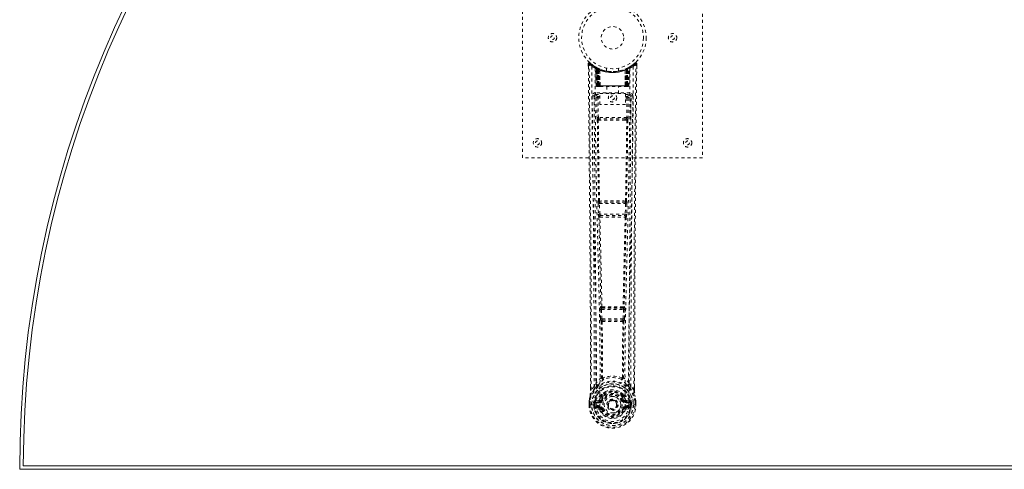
# Model space of a CAD drawing. Header units: inches. Extents: x 4.3 to 75.8, y 19.6 to 55.3.
# Tile 1 of 5: x 4.3 to 37.1, y 19.6 to 34.6. Entities that reach past the tile are written whole.
import ezdxf

# ---------------------------------------------------------------- set-up
doc = ezdxf.new("R2010")
doc.units = ezdxf.units.IN
doc.header["$MEASUREMENT"] = 0
doc.linetypes.add('SLD-Dashed', pattern=[0.075, 0.05, -0.025])
doc.linetypes.add('SLD-Solid', pattern=[0])

msp = doc.modelspace()

# ---------------------------------------------------------------- linework, layer by layer
at = {"color": 7, "linetype": 'SLD-Dashed', "lineweight": 0}
for p, q in [((21.026, 29.949), (21.026, 37.949)), ((27.026, 37.949), (27.026, 29.949)), ((23.22, 33.091), (23.22, 33.007)), ((23.25, 33.091), (23.27, 33.114)), ((23.458, 32.976), (23.444, 32.984)), ((23.473, 32.951), (23.459, 32.959)), ((23.48, 32.353), (23.459, 32.959)), ((23.493, 32.353), (23.473, 32.951)), ((23.542, 32.931), (23.476, 32.965)), ((23.559, 32.905), (23.491, 32.94)), ((23.512, 32.353), (23.491, 32.94)), ((23.492, 32.944), (23.514, 32.35)), ((23.519, 32.911), (23.531, 32.936)), ((23.519, 32.911), (23.519, 32.353)), ((23.524, 32.908), (23.519, 32.911)), ((23.524, 32.908), (23.536, 32.934)), ((23.524, 32.353), (23.524, 32.908)), ((23.531, 32.936), (23.536, 32.934)), ((23.532, 32.904), (23.544, 32.93)), ((23.532, 32.353), (23.532, 32.904)), ((23.536, 32.902), (23.549, 32.928)), ((23.536, 32.902), (23.536, 32.353)), ((23.544, 32.93), (23.542, 32.931)), ((23.549, 32.928), (23.544, 32.93)), ((23.551, 32.895), (23.563, 32.922)), ((23.551, 32.895), (23.551, 32.353)), ((23.554, 32.894), (23.566, 32.92)), ((23.554, 32.353), (23.554, 32.894)), ((23.559, 32.905), (23.561, 32.904)), ((23.578, 32.353), (23.559, 32.905)), ((23.561, 32.904), (23.58, 32.353)), ((23.563, 32.922), (23.566, 32.92)), ((23.606, 32.875), (23.604, 32.876)), ((23.608, 32.352), (23.604, 32.876)), ((23.609, 32.902), (23.606, 32.903)), ((23.606, 32.875), (23.61, 32.353)), ((23.826, 32.939), (23.826, 32.842)), ((24.226, 32.842), (24.226, 32.939)), ((24.446, 32.903), (24.443, 32.902)), ((24.443, 32.353), (24.447, 32.875)), ((24.449, 32.876), (24.444, 32.352)), ((24.449, 32.876), (24.447, 32.875)), ((24.473, 32.353), (24.492, 32.904)), ((24.493, 32.905), (24.474, 32.353)), ((24.487, 32.92), (24.498, 32.894)), ((24.49, 32.922), (24.516, 32.934)), ((24.49, 32.922), (24.502, 32.895)), ((24.492, 32.904), (24.493, 32.905)), ((24.561, 32.94), (24.493, 32.905)), ((24.498, 32.894), (24.498, 32.353)), ((24.502, 32.353), (24.502, 32.895)), ((24.508, 32.93), (24.504, 32.928)), ((24.504, 32.928), (24.516, 32.902)), ((24.508, 32.93), (24.521, 32.904)), ((24.51, 32.931), (24.509, 32.93)), ((24.577, 32.965), (24.51, 32.931)), ((24.516, 32.934), (24.521, 32.936)), ((24.516, 32.934), (24.529, 32.908)), ((24.516, 32.353), (24.516, 32.902)), ((24.521, 32.904), (24.52, 32.353)), ((24.521, 32.936), (24.53, 32.941)), ((24.521, 32.936), (24.534, 32.911)), ((24.534, 32.911), (24.529, 32.908)), ((24.529, 32.908), (24.529, 32.353)), ((24.534, 32.353), (24.534, 32.911)), ((24.539, 32.35), (24.561, 32.944)), ((24.541, 32.353), (24.561, 32.94)), ((24.554, 32.934), (24.549, 32.935)), ((24.559, 32.353), (24.58, 32.951)), ((24.573, 32.353), (24.594, 32.959)), ((24.594, 32.959), (24.58, 32.951)), ((24.608, 32.984), (24.595, 32.976)), ((24.672, 33.026), (24.612, 32.988)), ((24.783, 33.114), (24.682, 33.033)), ((24.833, 33.091), (24.803, 33.091)), ((24.832, 33.006), (24.833, 33.091)), ((23.48, 32.353), (23.493, 32.353)), ((23.507, 32.325), (23.511, 32.324)), ((23.512, 32.353), (23.578, 32.353)), ((23.512, 32.324), (23.512, 32.324)), ((23.519, 32.324), (23.524, 32.324)), ((23.523, 32.324), (23.533, 32.324)), ((24.529, 32.353), (23.524, 32.353)), ((23.533, 32.324), (23.537, 32.324)), ((23.536, 32.353), (24.516, 32.353)), ((23.542, 32.324), (23.608, 32.324)), ((23.551, 32.353), (23.554, 32.353)), ((24.498, 32.353), (23.554, 32.353)), ((23.58, 32.353), (23.578, 32.353)), ((23.608, 32.352), (23.61, 32.353)), ((23.61, 32.353), (24.443, 32.353)), ((23.61, 32.324), (24.442, 32.324)), ((23.831, 32.324), (23.831, 32.092)), ((24.221, 32.092), (24.221, 32.324)), ((24.443, 32.353), (24.444, 32.352)), ((24.445, 32.324), (24.511, 32.324)), ((24.474, 32.353), (24.473, 32.353)), ((24.474, 32.353), (24.541, 32.353)), ((24.498, 32.353), (24.502, 32.353)), ((24.516, 32.324), (24.52, 32.324)), ((24.52, 32.324), (24.529, 32.324)), ((24.528, 32.324), (24.533, 32.324)), ((24.533, 32.324), (24.533, 32.327)), ((24.541, 32.324), (24.541, 32.324)), ((24.542, 32.324), (24.546, 32.325)), ((24.559, 32.353), (24.573, 32.353)), ((23.413, 32.027), (23.41, 32.01)), ((23.41, 32.017), (23.41, 32.008)), ((23.41, 32.008), (23.41, 32.006)), ((23.41, 32.006), (23.417, 31.192)), ((23.455, 32.115), (23.455, 32.055)), ((24.598, 32.115), (23.455, 32.115)), ((23.455, 32.055), (23.602, 32.055)), ((23.502, 31.953), (23.509, 31.292)), ((23.502, 31.953), (23.547, 31.953)), ((23.547, 31.998), (23.547, 31.953)), ((23.602, 31.998), (23.547, 31.998)), ((23.554, 31.293), (23.547, 31.953)), ((23.602, 31.953), (23.547, 31.953)), ((23.602, 31.726), (23.602, 32.092)), ((23.602, 32.092), (24.463, 32.092)), ((24.463, 32.092), (24.463, 31.726)), ((24.463, 32.055), (24.598, 32.055)), ((24.463, 31.998), (24.506, 31.998)), ((24.463, 31.953), (24.506, 31.953)), ((24.506, 31.953), (24.499, 31.293)), ((24.506, 31.998), (24.506, 31.953)), ((24.551, 31.953), (24.544, 31.292)), ((24.598, 32.055), (24.598, 32.115)), ((24.635, 31.192), (24.643, 32.006)), ((24.643, 32.01), (24.64, 32.027)), ((24.643, 32.008), (24.642, 32.017)), ((24.643, 32.006), (24.643, 32.008)), ((24.463, 31.726), (23.602, 31.726)), ((23.552, 31.203), (23.6, 31.202)), ((24.499, 31.293), (23.554, 31.293)), ((23.61, 31.249), (23.563, 31.249)), ((24.442, 31.249), (23.61, 31.249)), ((24.49, 31.249), (24.442, 31.249)), ((24.452, 31.202), (24.501, 31.203)), ((27.026, 29.949), (21.026, 29.949)), ((23.546, 28.421), (23.557, 28.069)), ((23.559, 28.514), (23.554, 28.511)), ((23.591, 28.423), (24.462, 28.423)), ((23.602, 28.07), (23.591, 28.423)), ((23.598, 28.468), (23.604, 28.47)), ((24.454, 28.468), (23.598, 28.468)), ((24.449, 28.47), (24.454, 28.468)), ((24.462, 28.423), (24.451, 28.07)), ((24.499, 28.511), (24.493, 28.514)), ((24.506, 28.421), (24.496, 28.069)), ((23.571, 27.979), (23.571, 27.979)), ((24.451, 28.07), (23.602, 28.07)), ((23.616, 28.025), (23.615, 28.025)), ((23.615, 28.025), (24.438, 28.025)), ((24.438, 28.025), (24.437, 28.025)), ((24.482, 27.979), (24.482, 27.979)), ((23.639, 24.993), (23.626, 24.989)), ((23.67, 24.946), (23.683, 24.95)), ((24.382, 24.946), (23.67, 24.946)), ((24.37, 24.95), (24.382, 24.946)), ((24.414, 24.993), (24.427, 24.989)), ((23.616, 24.899), (23.628, 24.59)), ((23.66, 24.901), (24.393, 24.901)), ((23.672, 24.592), (23.66, 24.901)), ((24.393, 24.901), (24.38, 24.592)), ((24.437, 24.899), (24.425, 24.59)), ((23.628, 24.59), (23.63, 24.557)), ((23.646, 24.5), (23.647, 24.5)), ((24.38, 24.592), (23.672, 24.592)), ((23.692, 24.547), (23.691, 24.547)), ((23.691, 24.547), (24.362, 24.547)), ((24.362, 24.547), (24.361, 24.547)), ((24.405, 24.5), (24.406, 24.5)), ((24.425, 24.59), (24.422, 24.557)), ((23.29, 22.218), (23.29, 22.307)), ((23.291, 22.307), (23.291, 22.218)), ((23.416, 22.334), (23.319, 22.219)), ((23.416, 22.334), (23.475, 22.447)), ((24.578, 22.447), (24.637, 22.334)), ((24.733, 22.219), (24.637, 22.334)), ((24.762, 22.218), (24.762, 22.32)), ((24.763, 22.218), (24.763, 22.319)), ((23.655, 22.031), (23.655, 22.009)), ((23.662, 22.059), (23.674, 22.076)), ((23.678, 22.026), (23.678, 22.004)), ((24.375, 22.004), (24.374, 22.026)), ((24.379, 22.076), (24.391, 22.059)), ((24.398, 22.031), (24.398, 22.009)), ((23.247, 21.839), (23.247, 21.835)), ((23.247, 21.718), (23.247, 21.835)), ((23.247, 21.718), (23.251, 21.718)), ((23.248, 21.835), (23.248, 21.717)), ((23.251, 21.718), (23.304, 21.719)), ((23.277, 21.835), (23.276, 21.719)), ((23.304, 21.719), (23.327, 21.719)), ((23.327, 21.719), (23.333, 21.719)), ((23.333, 21.719), (23.483, 21.719)), ((23.428, 21.791), (23.398, 21.792)), ((23.398, 21.792), (23.398, 21.792)), ((23.398, 21.719), (23.398, 21.792)), ((23.398, 21.719), (23.398, 21.719)), ((23.428, 21.791), (23.427, 21.72)), ((23.433, 21.72), (23.427, 21.72)), ((23.428, 21.791), (23.433, 21.81)), ((23.433, 21.81), (23.433, 21.797)), ((23.433, 21.797), (23.433, 21.72)), ((23.443, 21.839), (23.44, 21.835)), ((23.443, 21.839), (23.453, 21.849)), ((23.568, 21.871), (23.453, 21.849)), ((23.453, 21.85), (23.453, 21.849)), ((23.453, 21.849), (23.453, 21.85)), ((23.468, 21.816), (23.598, 21.841)), ((23.468, 21.816), (23.468, 21.786)), ((23.598, 21.816), (23.468, 21.816)), ((23.598, 21.786), (23.468, 21.786)), ((23.481, 21.664), (23.481, 21.634)), ((23.481, 21.664), (23.598, 21.664)), ((23.483, 21.719), (23.483, 21.719)), ((23.598, 21.841), (23.598, 21.816)), ((23.598, 21.786), (23.598, 21.816)), ((23.598, 21.664), (23.598, 21.634)), ((23.645, 21.871), (23.653, 21.882)), ((23.653, 21.882), (23.68, 21.871)), ((23.87, 21.725), (23.871, 21.741)), ((23.87, 21.717), (23.87, 21.725)), ((24.373, 21.871), (24.4, 21.882)), ((24.4, 21.882), (24.407, 21.871)), ((24.455, 21.841), (24.585, 21.816)), ((24.455, 21.841), (24.455, 21.816)), ((24.585, 21.816), (24.455, 21.816)), ((24.455, 21.786), (24.455, 21.816)), ((24.585, 21.786), (24.455, 21.786)), ((24.455, 21.664), (24.455, 21.634)), ((24.455, 21.664), (24.572, 21.664)), ((24.6, 21.849), (24.484, 21.871)), ((24.57, 21.719), (24.72, 21.719)), ((24.572, 21.634), (24.572, 21.664)), ((24.585, 21.786), (24.585, 21.816)), ((24.6, 21.849), (24.61, 21.839)), ((24.613, 21.835), (24.61, 21.839)), ((24.619, 21.81), (24.62, 21.797)), ((24.625, 21.791), (24.619, 21.81)), ((24.62, 21.797), (24.62, 21.72)), ((24.62, 21.72), (24.625, 21.72)), ((24.655, 21.792), (24.625, 21.791)), ((24.625, 21.72), (24.625, 21.791)), ((24.655, 21.792), (24.655, 21.72)), ((24.655, 21.792), (24.655, 21.792)), ((24.72, 21.719), (24.726, 21.719)), ((24.726, 21.719), (24.749, 21.719)), ((24.749, 21.719), (24.802, 21.718)), ((24.776, 21.719), (24.776, 21.835)), ((24.802, 21.718), (24.806, 21.718)), ((24.805, 21.717), (24.804, 21.835)), ((24.806, 21.835), (24.805, 21.839)), ((24.806, 21.718), (24.806, 21.835)), ((23.451, 21.598), (23.57, 21.575)), ((23.598, 21.614), (23.481, 21.634)), ((23.481, 21.634), (23.598, 21.634)), ((23.598, 21.614), (23.598, 21.634)), ((23.657, 21.571), (23.653, 21.579)), ((23.68, 21.58), (23.657, 21.571)), ((24.395, 21.571), (24.373, 21.58)), ((24.399, 21.579), (24.395, 21.571)), ((24.45, 21.548), (24.395, 21.571)), ((24.572, 21.634), (24.455, 21.614)), ((24.455, 21.614), (24.455, 21.634)), ((24.455, 21.634), (24.572, 21.634)), ((24.483, 21.575), (24.602, 21.598))]:
    msp.add_line(p, q, dxfattribs=at)
at = {"color": 7, "linetype": 'SLD-Solid', "lineweight": 15}
for p, q in [((4.395, 19.693), (75.658, 19.693)), ((4.395, 19.693), (75.658, 19.693)), ((4.276, 19.574), (75.776, 19.574))]:
    msp.add_line(p, q, dxfattribs=at)
at = {"color": 7, "linetype": 'SLD-Dashed', "lineweight": 0, "flags": 128}
for points in [[(23.268, 33.111), (23.261, 33.115), (23.253, 33.117), (23.245, 33.118), (23.237, 33.116), (23.23, 33.113), (23.225, 33.108), (23.221, 33.101), (23.22, 33.093)], [(23.29, 22.307), (23.287, 24.935), (23.27, 27.653), (23.245, 30.372), (23.22, 33.091)], [(23.22, 33.091), (23.22, 33.091), (23.222, 33.091), (23.228, 33.091), (23.238, 33.091), (23.244, 33.091), (23.25, 33.091)], [(23.319, 22.219), (23.32, 22.957), (23.32, 23.738), (23.318, 24.561), (23.314, 25.426), (23.31, 26.223), (23.304, 27.052), (23.303, 27.243), (23.302, 27.435), (23.3, 27.629), (23.299, 27.763), (23.298, 27.892), (23.297, 28.028), (23.295, 28.169), (23.291, 28.623), (23.287, 29.127), (23.282, 29.683), (23.278, 30.034), (23.275, 30.406), (23.271, 30.809), (23.267, 31.185), (23.263, 31.675), (23.259, 32.111), (23.255, 32.492), (23.252, 32.819), (23.25, 33.091)], [(23.338, 32.997), (23.344, 31.407), (23.362, 29.818), (23.393, 28.231), (23.431, 26.648), (23.46, 25.408), (23.484, 24.173), (23.494, 22.942), (23.483, 21.719)], [(23.447, 32.942), (23.454, 31.355), (23.474, 29.771), (23.507, 28.188), (23.548, 26.609), (23.579, 25.372), (23.603, 24.139), (23.613, 22.911), (23.601, 21.689)], [(23.453, 32.976), (23.459, 32.965), (23.463, 32.952)], [(23.459, 32.965), (23.46, 32.959), (23.46, 32.958)], [(23.49, 32.948), (23.491, 32.942), (23.491, 32.94)], [(23.492, 32.956), (23.499, 32.953), (23.531, 32.936)], [(24.605, 32.942), (24.599, 31.355), (24.579, 29.771), (24.546, 28.188), (24.505, 26.609), (24.474, 25.372), (24.449, 24.139), (24.44, 22.911), (24.452, 21.689)], [(24.714, 32.997), (24.709, 31.407), (24.69, 29.818), (24.66, 28.231), (24.622, 26.648), (24.592, 25.408), (24.569, 24.173), (24.559, 22.942), (24.57, 21.719)], [(24.733, 22.219), (24.732, 23.033), (24.733, 23.882), (24.735, 24.765), (24.739, 25.568), (24.742, 26.085), (24.745, 26.627), (24.749, 27.194), (24.754, 27.757), (24.758, 28.245), (24.764, 28.892), (24.77, 29.58), (24.777, 30.309), (24.783, 30.986), (24.803, 33.091)], [(24.763, 22.319), (24.766, 24.936), (24.783, 27.652), (24.807, 30.374), (24.833, 33.091)], [(24.83, 33.091), (24.828, 33.099), (24.825, 33.106), (24.82, 33.113), (24.813, 33.118), (24.806, 33.12), (24.799, 33.121), (24.792, 33.119), (24.785, 33.115)], [(23.519, 32.353), (23.504, 32.353), (23.491, 32.353), (23.483, 32.353), (23.48, 32.353)], [(23.493, 32.353), (23.497, 32.353), (23.505, 32.353), (23.518, 32.353), (23.532, 32.353)], [(23.512, 32.354), (23.513, 32.347), (23.513, 32.345)], [(23.551, 32.353), (23.543, 32.353), (23.535, 32.353), (23.528, 32.353), (23.522, 32.353), (23.517, 32.353), (23.514, 32.353), (23.512, 32.353), (23.512, 32.353)], [(23.525, 32.324), (23.525, 32.324), (23.527, 32.325), (23.529, 32.325), (23.533, 32.326)], [(23.54, 32.325), (23.542, 32.324), (23.543, 32.324)], [(23.58, 32.353), (23.583, 32.344), (23.59, 32.334)], [(23.608, 32.352), (23.594, 32.338), (23.59, 32.334)], [(24.444, 32.352), (24.459, 32.338), (24.463, 32.334)], [(24.463, 32.334), (24.47, 32.344), (24.473, 32.353)], [(24.541, 32.353), (24.541, 32.353), (24.539, 32.353), (24.535, 32.353), (24.531, 32.353), (24.524, 32.353), (24.517, 32.353), (24.51, 32.353), (24.502, 32.353)], [(24.52, 32.353), (24.535, 32.353), (24.547, 32.353), (24.556, 32.353), (24.559, 32.353)], [(24.52, 32.326), (24.524, 32.325), (24.526, 32.325), (24.527, 32.324), (24.527, 32.324)], [(24.573, 32.353), (24.57, 32.353), (24.562, 32.353), (24.549, 32.353), (24.534, 32.353)], [(23.35, 32.009), (23.353, 31.633), (23.357, 31.204), (23.362, 30.735), (23.366, 30.31), (23.368, 30.087), (23.37, 29.865), (23.372, 29.642), (23.375, 29.39), (23.377, 29.134), (23.38, 28.887), (23.384, 28.384), (23.389, 27.916), (23.392, 27.484), (23.396, 27.061), (23.4, 26.571), (23.406, 25.731), (23.41, 24.882), (23.414, 24.005), (23.416, 23.151), (23.416, 22.334)], [(23.41, 32.01), (23.433, 31.981), (23.502, 31.953)], [(23.41, 32.01), (23.44, 28.821), (23.466, 25.633), (23.475, 22.447)], [(23.547, 31.998), (23.478, 32.026), (23.455, 32.055)], [(24.598, 32.055), (24.575, 32.026), (24.506, 31.998)], [(24.551, 31.953), (24.546, 31.953), (24.536, 31.953), (24.522, 31.953), (24.506, 31.953)], [(24.551, 31.953), (24.62, 31.981), (24.641, 32.007)], [(24.578, 22.447), (24.587, 25.633), (24.612, 28.821), (24.643, 32.01)], [(24.637, 22.334), (24.637, 23.075), (24.638, 23.847), (24.641, 24.65), (24.645, 25.416), (24.65, 26.191), (24.656, 26.967), (24.662, 27.723), (24.669, 28.448), (24.675, 29.124), (24.683, 29.88), (24.689, 30.59), (24.696, 31.287), (24.703, 32.009)], [(23.554, 31.293), (23.538, 31.293), (23.524, 31.293), (23.514, 31.292), (23.509, 31.292)], [(23.519, 31.204), (23.535, 29.858), (23.559, 28.514)], [(23.593, 28.511), (23.568, 29.856), (23.552, 31.203)], [(24.452, 31.202), (24.241, 31.202), (24.026, 31.202), (23.812, 31.202), (23.6, 31.202)], [(24.442, 31.249), (24.238, 31.249), (24.032, 31.249), (23.82, 31.249), (23.61, 31.249)], [(24.501, 31.203), (24.484, 29.856), (24.459, 28.511)], [(24.49, 31.249), (24.507, 31.245), (24.517, 31.238)], [(24.534, 31.204), (24.518, 29.858), (24.493, 28.514)], [(24.544, 31.292), (24.539, 31.292), (24.529, 31.293), (24.514, 31.293), (24.499, 31.293)], [(23.591, 28.423), (23.583, 28.422), (23.575, 28.422), (23.568, 28.422), (23.561, 28.422), (23.556, 28.422), (23.551, 28.422), (23.548, 28.421), (23.546, 28.421)], [(24.506, 28.421), (24.505, 28.421), (24.502, 28.422), (24.497, 28.422), (24.492, 28.422), (24.485, 28.422), (24.478, 28.422), (24.47, 28.422), (24.462, 28.423)], [(23.602, 28.07), (23.594, 28.07), (23.586, 28.07), (23.579, 28.069), (23.572, 28.069), (23.566, 28.069), (23.562, 28.069), (23.559, 28.069), (23.557, 28.069)], [(23.557, 28.069), (23.559, 28.035), (23.559, 28.033)], [(23.571, 27.979), (23.606, 26.483), (23.639, 24.993)], [(23.674, 24.988), (23.641, 26.48), (23.605, 27.976)], [(24.447, 27.976), (24.412, 26.48), (24.378, 24.988)], [(24.482, 27.979), (24.447, 26.483), (24.414, 24.993)], [(24.496, 28.069), (24.494, 28.069), (24.491, 28.069), (24.486, 28.069), (24.481, 28.069), (24.474, 28.069), (24.467, 28.07), (24.459, 28.07), (24.451, 28.07)], [(24.477, 27.998), (24.479, 27.996), (24.482, 27.979)], [(24.496, 28.069), (24.494, 28.035), (24.493, 28.033)], [(23.66, 24.901), (23.66, 24.909), (23.66, 24.918), (23.662, 24.932), (23.665, 24.942), (23.67, 24.946)], [(24.382, 24.946), (24.387, 24.942), (24.391, 24.932), (24.393, 24.918), (24.393, 24.909), (24.393, 24.901)], [(23.66, 24.901), (23.652, 24.9), (23.645, 24.9), (23.637, 24.9), (23.631, 24.9), (23.625, 24.899), (23.621, 24.899), (23.618, 24.899), (23.616, 24.899)], [(24.437, 24.899), (24.435, 24.899), (24.432, 24.899), (24.427, 24.899), (24.422, 24.9), (24.415, 24.9), (24.408, 24.9), (24.4, 24.9), (24.393, 24.901)], [(23.672, 24.592), (23.664, 24.592), (23.657, 24.591), (23.65, 24.591), (23.643, 24.591), (23.638, 24.591), (23.633, 24.59), (23.63, 24.59), (23.628, 24.59)], [(23.647, 24.5), (23.658, 23.568), (23.659, 22.639)], [(23.683, 24.495), (23.694, 23.562), (23.694, 22.633)], [(24.358, 22.633), (24.359, 23.562), (24.37, 24.495)], [(24.38, 24.592), (24.38, 24.583), (24.378, 24.575), (24.374, 24.561), (24.368, 24.551), (24.365, 24.548), (24.363, 24.547), (24.362, 24.547)], [(24.425, 24.59), (24.42, 24.59), (24.41, 24.591), (24.395, 24.591), (24.38, 24.592)], [(24.405, 24.5), (24.395, 23.568), (24.394, 22.639)], [(23.657, 22.631), (23.559, 22.545), (23.475, 22.447)], [(23.568, 22.397), (23.562, 22.391), (23.553, 22.382)], [(23.657, 22.631), (23.659, 22.62), (23.663, 22.612), (23.669, 22.605), (23.677, 22.602), (23.685, 22.602), (23.693, 22.606), (23.7, 22.613), (23.704, 22.622)], [(23.694, 22.633), (23.695, 22.631), (23.695, 22.629), (23.698, 22.626), (23.704, 22.622)], [(24.348, 22.622), (24.355, 22.626), (24.357, 22.629), (24.358, 22.631), (24.358, 22.633)], [(24.348, 22.622), (24.353, 22.613), (24.36, 22.606), (24.368, 22.602), (24.376, 22.602), (24.383, 22.605), (24.39, 22.612), (24.394, 22.62), (24.396, 22.631)], [(24.578, 22.447), (24.494, 22.545), (24.396, 22.631)], [(24.5, 22.382), (24.49, 22.391), (24.485, 22.397)], [(23.278, 22.016), (23.261, 21.938), (23.247, 21.839)], [(23.247, 21.835), (23.26, 21.93), (23.276, 22.005)], [(23.278, 22.016), (23.276, 22.011), (23.276, 22.005)], [(23.458, 22.294), (23.357, 22.171), (23.278, 22.016)], [(23.319, 22.219), (23.313, 22.219), (23.307, 22.219), (23.302, 22.219), (23.296, 22.219), (23.293, 22.218), (23.29, 22.218), (23.289, 22.218), (23.29, 22.218)], [(23.655, 22.009), (23.624, 21.958), (23.596, 21.893)], [(23.799, 22.162), (23.749, 22.136), (23.674, 22.076)], [(24.379, 22.076), (24.304, 22.136), (24.254, 22.162)], [(24.4, 21.882), (24.374, 21.943), (24.346, 21.99)], [(24.398, 22.009), (24.429, 21.958), (24.457, 21.893)], [(24.595, 22.294), (24.695, 22.171), (24.775, 22.016)], [(24.763, 22.218), (24.763, 22.218), (24.762, 22.218), (24.76, 22.218), (24.756, 22.219), (24.751, 22.219), (24.745, 22.219), (24.739, 22.219), (24.733, 22.219)], [(24.777, 22.005), (24.777, 22.011), (24.775, 22.016)], [(24.805, 21.839), (24.794, 21.928), (24.775, 22.016)], [(24.806, 21.835), (24.793, 21.93), (24.777, 22.005)], [(23.276, 21.719), (23.27, 21.719), (23.264, 21.719), (23.258, 21.719), (23.254, 21.719), (23.25, 21.719), (23.248, 21.719), (23.246, 21.718), (23.247, 21.718)], [(23.247, 21.839), (23.248, 21.839), (23.25, 21.839), (23.253, 21.839), (23.257, 21.838), (23.261, 21.837), (23.266, 21.837), (23.271, 21.836), (23.277, 21.835)], [(23.247, 21.835), (23.247, 21.835), (23.248, 21.835), (23.25, 21.835), (23.254, 21.835), (23.259, 21.835), (23.264, 21.835), (23.27, 21.835), (23.277, 21.835)], [(23.427, 21.72), (23.424, 21.72), (23.417, 21.72), (23.408, 21.72), (23.398, 21.719)], [(23.428, 21.791), (23.428, 21.791), (23.428, 21.791)], [(23.468, 21.786), (23.45, 21.789), (23.433, 21.797)], [(23.438, 21.647), (23.458, 21.66), (23.481, 21.664)], [(23.596, 21.893), (23.582, 21.876), (23.568, 21.871)], [(24.452, 21.689), (24.447, 21.611), (24.424, 21.535), (24.385, 21.466), (24.331, 21.405), (24.265, 21.355), (24.191, 21.319), (24.11, 21.296), (24.026, 21.289), (23.943, 21.296), (23.862, 21.319), (23.787, 21.355), (23.722, 21.405), (23.668, 21.466), (23.629, 21.535), (23.606, 21.611), (23.601, 21.689)], [(23.707, 21.859), (23.702, 21.862), (23.697, 21.864), (23.692, 21.866), (23.688, 21.867), (23.685, 21.869), (23.682, 21.87), (23.68, 21.871), (23.68, 21.871)], [(24.345, 21.859), (24.351, 21.862), (24.356, 21.864), (24.36, 21.866), (24.365, 21.867), (24.368, 21.869), (24.371, 21.87), (24.372, 21.871), (24.373, 21.871)], [(24.457, 21.893), (24.471, 21.876), (24.484, 21.871)], [(24.572, 21.664), (24.595, 21.66), (24.615, 21.647)], [(24.62, 21.797), (24.603, 21.789), (24.585, 21.786)], [(24.625, 21.791), (24.625, 21.791), (24.625, 21.791)], [(24.805, 21.839), (24.804, 21.839), (24.803, 21.839), (24.8, 21.839), (24.796, 21.838), (24.792, 21.837), (24.787, 21.837), (24.781, 21.836), (24.776, 21.835)], [(24.776, 21.835), (24.782, 21.835), (24.788, 21.835), (24.794, 21.835), (24.799, 21.835), (24.802, 21.835), (24.805, 21.835), (24.806, 21.835), (24.806, 21.835)], [(24.806, 21.718), (24.806, 21.718), (24.805, 21.718), (24.803, 21.719), (24.799, 21.719), (24.794, 21.719), (24.789, 21.719), (24.783, 21.719), (24.776, 21.719)], [(23.707, 21.591), (23.702, 21.589), (23.697, 21.587), (23.692, 21.585), (23.688, 21.583), (23.685, 21.582), (23.682, 21.581), (23.68, 21.58), (23.68, 21.58)], [(24.345, 21.591), (24.351, 21.589), (24.356, 21.587), (24.36, 21.585), (24.365, 21.583), (24.368, 21.582), (24.371, 21.581), (24.372, 21.58), (24.373, 21.58)]]:
    msp.add_lwpolyline(points, dxfattribs=at)
at = {"color": 7, "linetype": 'SLD-Dashed', "lineweight": 0}
for centre, radius in [((24.026, 33.949), 1.125), ((24.026, 33.949), 1.03), ((24.026, 33.949), 0.375), ((22.026, 33.949), 0.14), ((22.026, 33.949), 0.0625), ((26.026, 33.949), 0.141), ((26.026, 33.949), 0.0625), ((24.026, 31.949), 0.14), ((24.026, 31.949), 0.0625), ((21.526, 30.449), 0.14), ((21.526, 30.449), 0.0625), ((26.526, 30.449), 0.14), ((26.526, 30.449), 0.0625), ((24.026, 21.725), 0.7), ((24.026, 21.725), 0.69), ((24.026, 21.725), 0.623), ((24.026, 21.725), 0.32), ((24.026, 21.725), 0.275), ((24.026, 21.725), 0.188), ((24.026, 21.725), 0.157), ((24.026, 21.725), 0.142), ((24.026, 21.725), 0.14), ((24.026, 21.725), 0.138)]:
    msp.add_circle(centre, radius, dxfattribs=at)
at = {"color": 7, "linetype": 'SLD-Solid', "lineweight": 15}
for radius, start, end in [(35.75, 0, 180), (35.632, 0.1899, 179.8101), (35.632, 0.1899, 179.8101)]:
    msp.add_arc((40.026, 19.574), radius, start, end, dxfattribs=at)
at = {"color": 7, "linetype": 'SLD-Dashed', "lineweight": 0}
for centre, radius, start, end in [((23.25, 33.091), 0.03, 47.847, 180.5319), ((24.021, 33.984), 1.2, 228.104, 235.3369), ((24.026, 33.95), 1.158, 227.8714, 312.1369), ((24.022, 33.944), 1.12, 227.8953, 235.3628), ((23.368, 32.997), 0.03, 55.9269, 179.7358), ((24.012, 34.184), 1.365, 240.4176, 245.5483), ((24.026, 33.949), 1.128, 235.3426, 240.4728), ((23.429, 32.958), 0.03, 1.9825, 58.9246), ((24.023, 33.944), 1.121, 238.9248, 239.8096), ((23.409, 32.922), 0.0707, 31.4588, 58.893), ((23.488, 32.929), 0.0429, 114.1732, 162.9902), ((24.026, 33.981), 1.19, 240.8801, 299.12), ((23.443, 32.95), 0.0299, 1.9057, 59.6961), ((23.943, 33.804), 0.96, 239.6218, 242.5208), ((24.037, 33.971), 1.153, 239.9231, 243.9584), ((24.016, 33.583), 0.837, 228.2565, 233.5276), ((24.026, 33.949), 1.128, 240.4734, 299.5266), ((24.002, 33.562), 0.809, 229.086, 234.4592), ((23.461, 32.939), 0.03, 16.8609, 61.2525), ((23.461, 32.939), 0.0299, 1.8041, 60.7478), ((24.024, 33.945), 1.123, 240.7715, 245.7182), ((24.009, 33.566), 0.812, 230.3655, 235.617), ((24.026, 33.948), 1.155, 244.2142, 295.7858), ((24.026, 33.948), 1.155, 244.9105, 295.0895), ((23.53, 32.904), 0.0297, 1.4787, 64.4734), ((23.531, 32.904), 0.0297, 1.4779, 64.5514), ((24.026, 33.948), 1.155, 245.8865, 294.1135), ((23.983, 33.503), 0.733, 234.7562, 238.7672), ((23.577, 32.893), 0.0311, 328.3237, 19.6475), ((23.576, 32.893), 0.0345, 328.9573, 15.1614), ((24.026, 33.913), 1.12, 247.9256, 292.0744), ((24.477, 32.893), 0.0345, 164.8453, 211.0361), ((24.476, 32.893), 0.031, 160.222, 211.693), ((24.069, 33.503), 0.733, 301.2403, 305.2432), ((24.135, 33.714), 0.868, 293.5565, 295.4828), ((24.545, 32.828), 0.109, 91.2454, 120.4829), ((24.522, 32.904), 0.0297, 115.4484, 178.5223), ((24.523, 32.904), 0.0297, 115.524, 178.5275), ((24.043, 33.566), 0.812, 304.3831, 309.6343), ((24.052, 33.56), 0.806, 305.5306, 310.9241), ((24.577, 32.809), 0.137, 89.4084, 113.5138), ((24.036, 33.584), 0.837, 306.475, 311.7409), ((24.591, 32.939), 0.0299, 119.2493, 178.1949), ((24.172, 33.698), 0.837, 298.7939, 300.3493), ((24.61, 32.95), 0.0299, 120.3039, 178.0943), ((24.026, 33.949), 1.127, 299.5266, 304.658), ((24.564, 32.929), 0.0429, 17.0167, 65.8202), ((24.624, 32.958), 0.03, 121.0817, 178.0111), ((24.041, 34.183), 1.364, 294.449, 299.5851), ((24.031, 33.943), 1.12, 304.6366, 312.1033), ((24.684, 32.997), 0.03, 0.2589, 124.0781), ((24.028, 33.989), 1.206, 304.6785, 311.8737), ((24.803, 33.091), 0.03, 359.4697, 132.1524), ((24.747, 33.061), 0.0638, 28.6126, 55.7956), ((23.51, 32.354), 0.03, 181.9959, 269.9931), ((23.511, 32.355), 0.0305, 182.3667, 249.3704), ((23.523, 32.354), 0.03, 181.9811, 246.5649), ((23.524, 32.356), 0.0315, 237.9476, 270.686), ((23.542, 32.354), 0.03, 181.9331, 269.937), ((23.539, 32.214), 0.114, 100.0862, 103.9885), ((24.348, 32.35), 0.829, 179.7777, 181.6286), ((23.934, 32.346), 0.41, 179.0095, 183.0568), ((23.956, 32.346), 0.424, 179.0477, 182.9629), ((23.96, 32.346), 0.424, 179.0477, 182.9629), ((23.995, 32.346), 0.444, 179.0912, 182.8265), ((23.999, 32.346), 0.444, 179.0912, 182.8265), ((23.608, 32.354), 0.0299, 181.798, 269.8133), ((23.611, 32.351), 0.0265, 218.371, 269.3796), ((24.442, 32.351), 0.0266, 270.8016, 321.4465), ((24.444, 32.354), 0.0299, 270.1881, 358.203), ((24.054, 32.346), 0.444, 357.1775, 0.914), ((24.506, 32.359), 0.0353, 261.8105, 350.6802), ((24.06, 32.346), 0.442, 357.1634, 0.9189), ((24.511, 32.354), 0.03, 270.062, 358.0678), ((24.093, 32.346), 0.424, 357.0412, 0.9575), ((23.665, 32.35), 0.855, 358.4248, 0.2191), ((24.119, 32.346), 0.41, 356.9392, 0.9852), ((24.529, 32.356), 0.0315, 269.3099, 302.3697), ((24.512, 32.209), 0.119, 75.9022, 79.5621), ((24.529, 32.354), 0.03, 293.5014, 358.0197), ((24.543, 32.354), 0.03, 270.0046, 358.0064), ((24.542, 32.355), 0.0305, 290.7173, 357.6402), ((23.454, 32.011), 0.105, 89.9142, 180.6384), ((23.392, 29.14), 2.87, 89.6419, 90.8399), ((23.455, 32.01), 0.045, 90.022, 157.9874), ((23.547, 31.953), 0.0451, 90.4265, 180.3572), ((24.506, 31.953), 0.0451, 359.6196, 89.5724), ((24.598, 32.011), 0.105, 359.3644, 90.083), ((24.598, 32.01), 0.045, 22.0126, 89.978), ((24.661, 29.145), 2.865, 89.1596, 90.3596), ((23.798, 31.279), 0.289, 177.3528, 195.0222), ((23.564, 31.203), 0.0456, 91.9238, 179.0019), ((23.545, 31.461), 0.258, 264.2218, 271.5577), ((23.626, 31.209), 0.075, 148.0051, 184.8069), ((23.631, 31.286), 0.0772, 174.5324, 208.3873), ((23.665, 31.213), 0.0652, 146.4323, 189.4403), ((24.388, 31.213), 0.0652, 350.5401, 33.5485), ((24.422, 31.286), 0.0773, 331.618, 5.4673), ((24.426, 31.209), 0.0757, 355.3507, 31.8362), ((24.508, 31.461), 0.258, 268.4487, 275.772), ((24.496, 31.206), 0.0384, 357.0777, 55.3623), ((24.255, 31.279), 0.289, 344.979, 2.6491), ((23.766, 28.449), 0.222, 163.6424, 187.1173), ((23.599, 28.513), 0.0451, 181.9434, 269.4412), ((23.605, 28.515), 0.0451, 181.968, 269.4232), ((23.586, 28.647), 0.136, 258.8639, 273.2814), ((23.65, 28.436), 0.0601, 148.5975, 193.1023), ((24.026, -7.617), 36.131, 89.3135, 90.6866), ((23.65, 28.504), 0.057, 172.6125, 216.4825), ((24.026, -4.561), 33.034, 89.2676, 90.7324), ((24.448, 28.515), 0.0451, 270.5791, 358.0282), ((24.403, 28.504), 0.0567, 323.3831, 7.5219), ((24.454, 28.513), 0.0451, 270.5588, 358.0566), ((24.403, 28.436), 0.0601, 346.9011, 31.402), ((24.467, 28.647), 0.136, 266.7386, 281.1133), ((24.286, 28.449), 0.222, 352.8819, 16.3584), ((23.677, 28.029), 0.118, 177.9885, 205.3641), ((23.616, 27.98), 0.0451, 90.6313, 181.628), ((23.616, 27.98), 0.0451, 90.6354, 181.6283), ((23.597, 28.099), 0.123, 257.6583, 273.6614), ((23.664, 28.064), 0.0626, 174.4816, 218.4577), ((23.674, 27.987), 0.0697, 146.9354, 189.0833), ((24.026, 61.539), 33.566, 269.2812, 270.7189), ((24.026, 61.371), 33.348, 269.2944, 270.7056), ((24.437, 27.982), 0.0433, 22.7751, 90.2218), ((24.379, 27.987), 0.0697, 350.9153, 33.0659), ((24.389, 28.064), 0.0626, 321.5424, 5.5182), ((24.437, 27.98), 0.0451, 358.372, 89.3687), ((24.455, 28.101), 0.125, 266.4443, 282.236), ((24.376, 28.029), 0.118, 334.6419, 2.0164), ((23.779, 24.926), 0.165, 157.6336, 189.406), ((23.671, 24.991), 0.0451, 182.4891, 269.1359), ((23.684, 24.995), 0.0451, 182.5996, 269.1048), ((23.668, 25.08), 0.092, 251.466, 273.9879), ((24.026, -12.045), 37.035, 89.4553, 90.5444), ((23.735, 24.982), 0.0613, 173.9398, 211.5339), ((24.026, -7.923), 32.875, 89.4017, 90.5982), ((24.369, 24.995), 0.0451, 270.8964, 357.3977), ((24.318, 24.982), 0.0607, 328.3018, 6.2246), ((24.385, 25.08), 0.0919, 266.0224, 288.5455), ((24.382, 24.991), 0.0451, 270.8641, 357.5109), ((24.274, 24.926), 0.165, 350.5919, 22.3685), ((23.724, 24.553), 0.0933, 177.5349, 214.1324), ((23.691, 24.502), 0.0451, 91.0413, 182.1438), ((23.692, 24.502), 0.0451, 91.0472, 182.1488), ((23.677, 24.583), 0.0879, 250.244, 273.9542), ((23.731, 24.59), 0.0588, 177.8349, 226.6345), ((23.769, 24.507), 0.0872, 153.1874, 188.1937), ((24.026, 57.217), 32.724, 269.399, 270.6009), ((24.026, 57.928), 33.383, 269.4253, 270.5747), ((24.36, 24.502), 0.0451, 357.8516, 88.9523), ((24.283, 24.507), 0.0873, 351.8095, 26.8094), ((24.361, 24.502), 0.0451, 357.8562, 88.9587), ((24.376, 24.584), 0.0889, 266.1817, 289.6202), ((24.329, 24.553), 0.0933, 325.8678, 2.4637), ((23.644, 22.639), 0.0143, 327.5621, 3.3454), ((23.691, 22.712), 0.0795, 246.0531, 272.5093), ((24.026, 21.712), 0.965, 70.5265, 109.4747), ((24.362, 22.712), 0.0794, 267.4881, 293.9502), ((24.408, 22.639), 0.0143, 176.6532, 212.4393), ((24.026, 21.725), 0.787, 8.3239, 171.6761), ((24.026, 21.725), 0.758, 8.3238, 171.6762), ((24.026, 21.725), 0.632, 6.0642, 173.9358), ((23.878, 22.782), 0.644, 224.0879, 229.2604), ((24.026, 21.725), 0.602, 6.2697, 173.7303), ((25.001, 20.72), 2.205, 131.0588, 134.4305), ((23.536, 22.449), 0.0608, 182.3818, 301.9713), ((24.295, 21.888), 0.888, 129.1308, 144.9707), ((23.717, 22.635), 0.0608, 183.6684, 286.5421), ((23.781, 22.64), 0.0786, 193.3245, 233.7384), ((24.026, 21.784), 0.844, 69.7728, 110.2273), ((24.336, 22.635), 0.0608, 253.457, 356.3325), ((24.272, 22.64), 0.0786, 306.2608, 346.6763), ((23.758, 21.888), 0.887, 35.0288, 50.87), ((24.517, 22.449), 0.0608, 238.0313, 357.6173), ((23.052, 20.72), 2.204, 45.5688, 48.9416), ((24.175, 22.782), 0.644, 310.7402, 315.9129), ((22.088, 22.189), 1.202, 351.1863, 1.3423), ((19.697, 22.858), 3.678, 346.7631, 349.9885), ((23.89, 21.635), 0.491, 116.1272, 155.5127), ((23.833, 21.629), 0.44, 113.9348, 149.902), ((24.092, 21.729), 0.465, 145.8363, 160.7962), ((23.699, 22.035), 0.0444, 147.3986, 184.9933), ((23.677, 22.077), 0.0506, 244.3217, 271.7466), ((23.685, 22.012), 0.0305, 185.6325, 316.0659), ((23.677, 22.054), 0.0504, 244.221, 271.7535), ((23.714, 22.081), 0.0404, 187.3036, 232.7821), ((24.026, 21.714), 0.453, 39.7482, 140.2511), ((23.711, 22.025), 0.0326, 132.1636, 178.3632), ((23.706, 22.028), 0.0371, 220.1673, 270.7296), ((24.026, 21.725), 0.376, 22.774, 157.226), ((24.026, 21.688), 0.494, 46.9722, 133.0278), ((24.026, 21.732), 0.411, 39.0117, 140.9884), ((24.026, 21.725), 0.346, 22.774, 157.226), ((24.026, 21.725), 0.275, 90, 270), ((24.026, 21.744), 0.476, 61.4724, 118.5268), ((24.026, 21.725), 0.275, 270.0001, 89.9999), ((24.368, 22.012), 0.0305, 223.9341, 354.3687), ((24.346, 22.028), 0.0371, 269.2739, 319.8349), ((24.339, 22.081), 0.0404, 307.2326, 352.6865), ((24.342, 22.025), 0.0326, 1.6478, 47.8218), ((24.376, 22.077), 0.0506, 268.2558, 295.6759), ((24.376, 22.054), 0.0505, 268.2688, 295.7513), ((24.158, 21.631), 0.497, 24.8143, 63.63), ((24.353, 22.035), 0.0444, 355.0143, 32.6921), ((24.22, 21.63), 0.439, 30.069, 66.0864), ((28.355, 22.858), 3.677, 190.0112, 193.2372), ((25.964, 22.189), 1.202, 178.6567, 188.8134), ((24.026, 21.725), 0.78, 180, 359.4852), ((24.026, 21.725), 0.78, 180.5288, 359.4712), ((24.026, 21.725), 0.75, 180.4562, 359.5438), ((24.026, 21.725), 0.629, 180.5444, 359.4556), ((24.026, 21.725), 0.599, 180.5443, 359.4557), ((23.548, 21.795), 0.115, 159.6948, 172.2844), ((24.026, 21.725), 0.593, 180.5524, 187.6091), ((23.468, 21.847), 0.0305, 203.833, 270.9579), ((23.601, 21.938), 0.249, 241.7047, 269.8622), ((24.026, 21.713), 0.543, 179.366, 0.634), ((23.598, 21.871), 0.0299, 180.9963, 268.9511), ((23.626, 21.899), 0.031, 190.1673, 328.1954), ((23.596, 21.898), 0.0565, 271.9543, 331.569), ((23.598, 21.905), 0.089, 270, 337.226), ((23.598, 21.905), 0.119, 270.0005, 337.2255), ((23.598, 21.545), 0.119, 22.7745, 89.9995), ((24.026, 21.725), 0.157, 65.1542, 110.0596), ((24.455, 21.905), 0.119, 202.7733, 270.0002), ((24.455, 21.545), 0.119, 89.9998, 157.2267), ((24.455, 21.905), 0.089, 202.774, 270), ((24.427, 21.899), 0.031, 211.5898, 350.0541), ((24.457, 21.898), 0.0567, 208.2307, 267.9766), ((24.453, 21.93), 0.242, 269.7361, 298.8247), ((24.455, 21.871), 0.0299, 271.0489, 359.0015), ((24.585, 21.847), 0.0305, 269.0408, 336.1683), ((24.535, 21.802), 0.0843, 5.4026, 22.6182), ((24.026, 21.725), 0.593, 352.3909, 359.4476), ((24.632, 20.826), 0.894, 88.5058, 90.4054), ((24.776, 21.835), 0.03, 0.2178, 5.2738), ((23.642, 21.674), 0.206, 187.66, 201.6589), ((23.48, 21.605), 0.0299, 88.0449, 192.1102), ((23.598, 21.584), 0.0301, 91.4541, 197.6196), ((23.561, 21.53), 0.0455, 22.5313, 78.6445), ((23.598, 21.545), 0.089, 22.774, 90), ((23.592, 21.543), 0.0714, 30.311, 85.251), ((24.173, 20.266), 1.403, 111.5617, 113.9857), ((24.026, 21.725), 0.459, 202.774, 337.226), ((24.026, 21.725), 0.4, 202.774, 337.226), ((24.026, 21.725), 0.376, 202.774, 337.226), ((24.026, 21.725), 0.346, 202.774, 337.226), ((24.455, 21.545), 0.089, 90, 157.226), ((24.461, 21.543), 0.0715, 94.7828, 149.7571), ((24.492, 21.53), 0.0455, 101.3484, 157.4778), ((24.454, 21.584), 0.0301, 342.3472, 88.5791), ((24.573, 21.605), 0.0299, 347.891, 91.954), ((24.41, 21.674), 0.206, 338.3452, 352.3388)]:
    msp.add_arc(centre, radius, start, end, dxfattribs=at)

doc.saveas('drawing.dxf')
